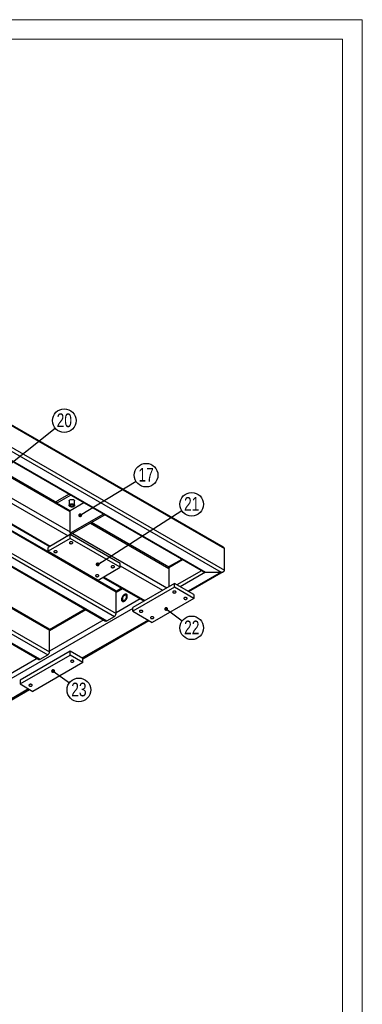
# Model space of a CAD drawing. Header units: millimetres. Extents: x 0 to 841, y 0 to 594.
# Tile 20 of 20: x 754 to 841, y 343 to 594. Entities that reach past the tile are written whole.
import ezdxf

# ---------------------------------------------------------------- set-up
doc = ezdxf.new("R2010")
doc.units = ezdxf.units.MM
doc.layers.add('NOTES', color=6, linetype='Continuous')
doc.layers.add('TRAIT-FORT', color=4, linetype='Continuous', lineweight=25)
doc.styles.add('SLDTEXTSTYLE0', font='TXT', dxfattribs={"width": 0.75})
doc.dimstyles.new('SLDDIMSTYLE2', dxfattribs={"dimtxt": 0.18, "dimasz": 1, "dimexe": 0, "dimexo": 0.0625, "dimgap": 0, "dimtad": 0, "dimtih": 1, "dimtoh": 1, "dimdec": 0, "dimrnd": 1e-09, "dimzin": 0, "dimdsep": 46, "dimtxsty": 'Standard', "dimblk1": 'DOT', "dimblk2": 'DOT', "dimsah": 1, "dimcen": 0.09, "dimadec": 0, "dimazin": 0, "dimtfac": 1, "dimtdec": 0, "dimtofl": 0, "dimtmove": 0, "dimatfit": 3, "dimldrblk": 'DOT', "dimfxl": 1, "dimfrac": 2, "dimtolj": 1, "dimtzin": 0, "dimarcsym": 0})

# ---------------------------------------------------------------- blocks, each defined once
blk = doc.blocks.new('SW_NOTE_27')
at = {"layer": 'NOTES', "color": 0}
blk.add_circle((2.57, 1.57), 3.01, dxfattribs=at)
at = {"layer": 'NOTES', "color": 0, "insert": (2.58, 3.42), "char_height": 3.5, "attachment_point": 2, "style": 'SLDTEXTSTYLE0'}
blk.add_mtext('17', dxfattribs=at)
blk = doc.blocks.new('_Dot')
at = {"color": 0, "linetype": 'ByBlock', "lineweight": -2}
blk.add_line((-0.5, 0), (-1, 0), dxfattribs=at)
at = {"color": 0, "linetype": 'ByBlock', "const_width": 0.5}
blk.add_lwpolyline([(-0.25, 0, 1), (0.25, 0, 1)], format="xyb", close=True, dxfattribs=at)
blk = doc.blocks.new('SW_NOTE_30')
at = {"layer": 'NOTES', "color": 0}
blk.add_circle((2.35, 1.88), 3.01, dxfattribs=at)
at = {"layer": 'NOTES', "color": 0, "insert": (2.36, 3.73), "char_height": 3.5, "attachment_point": 2, "style": 'SLDTEXTSTYLE0'}
blk.add_mtext('20', dxfattribs=at)
blk = doc.blocks.new('SW_NOTE_31')
at = {"layer": 'NOTES', "color": 0}
blk.add_circle((2.53, 1.62), 3.01, dxfattribs=at)
at = {"layer": 'NOTES', "color": 0, "insert": (2.54, 3.47), "char_height": 3.5, "attachment_point": 2, "style": 'SLDTEXTSTYLE0'}
blk.add_mtext('21', dxfattribs=at)
blk = doc.blocks.new('SW_NOTE_32')
at = {"layer": 'NOTES', "color": 0}
blk.add_circle((2.42, -1.79), 3.01, dxfattribs=at)
at = {"layer": 'NOTES', "color": 0, "insert": (2.43, 0.06), "char_height": 3.5, "attachment_point": 2, "style": 'SLDTEXTSTYLE0'}
blk.add_mtext('22', dxfattribs=at)
blk = doc.blocks.new('SW_NOTE_34')
at = {"layer": 'NOTES', "color": 0}
blk.add_circle((2.43, -1.78), 3.01, dxfattribs=at)
at = {"layer": 'NOTES', "color": 0, "insert": (2.44, 0.07), "char_height": 3.5, "attachment_point": 2, "style": 'SLDTEXTSTYLE0'}
blk.add_mtext('23', dxfattribs=at)

msp = doc.modelspace()

# ---------------------------------------------------------------- linework, layer by layer
at = {"lineweight": 18}
for p, q in [((841, 594), (0, 594)), ((841, 594), (841, 0)), ((836, 589), (5, 589)), ((836, 589), (836, 5))]:
    msp.add_line(p, q, dxfattribs=at)
at = {"layer": 'TRAIT-FORT', "lineweight": 25}
for p, q in [((805.62, 459.55), (702.07, 519.33)), ((702.07, 519.13), (805.87, 459.2)), ((702.07, 513.57), (805.87, 453.65)), ((702.07, 512.59), (805.02, 453.16)), ((702.07, 510.31), (801.06, 453.16)), ((702.07, 510.11), (800.46, 453.3)), ((736.47, 486.04), (766.59, 468.65)), ((763.23, 470.86), (736.7, 486.18)), ((749.23, 472.14), (766.06, 462.43)), ((750.36, 472.79), (766.59, 463.43)), ((766.31, 473.02), (763.23, 471.24)), ((766.73, 472.78), (763.23, 470.75)), ((744.47, 469.39), (761.3, 459.68)), ((744.71, 469.53), (761.53, 459.81)), ((763.23, 470.75), (763.23, 471.24)), ((766.59, 468.82), (763.23, 470.75)), ((766.33, 471.32), (766.33, 470.17)), ((770.09, 470.84), (766.59, 468.82)), ((767.73, 470.17), (767.73, 471.32)), ((734.03, 467.2), (777.87, 441.89)), ((734.54, 467.88), (778.29, 442.63)), ((743.01, 468.55), (778.29, 448.18)), ((778.17, 448.46), (743.18, 468.65)), ((766.59, 463.1), (766.59, 468.82)), ((775.04, 467.98), (766.59, 463.1)), ((766.94, 462.9), (775.39, 467.77)), ((731.75, 466.03), (775.59, 440.72)), ((732.05, 466.06), (775.89, 440.75)), ((771.75, 465.67), (791.73, 454.14)), ((791.74, 454.41), (771.99, 465.81)), ((766.63, 462.75), (760.97, 459.49)), ((766.59, 463.1), (766.94, 462.9)), ((766.63, 461.77), (766.63, 462.75)), ((779.35, 455.41), (766.63, 462.75)), ((767.23, 463.06), (791.23, 449.2)), ((722.38, 460.86), (761.32, 438.38)), ((761.2, 438.66), (722.56, 460.96)), ((766.63, 461.77), (760.97, 458.51)), ((760.97, 458.51), (760.97, 459.49)), ((779.35, 454.43), (766.63, 461.77)), ((717.91, 456.92), (760.9, 432.1)), ((718.75, 457.41), (761.32, 432.83)), ((760.97, 458.51), (773.7, 451.16)), ((805.87, 453.65), (805.87, 459.2)), ((715.75, 455.67), (758.62, 430.92)), ((715.93, 455.77), (758.92, 430.95)), ((773.7, 451.16), (779.35, 454.43)), ((779.35, 454.43), (779.35, 455.41)), ((779.35, 454.75), (790.1, 448.55)), ((795.23, 456.32), (791.73, 454.3)), ((791.73, 454.3), (791.73, 449.49)), ((795.05, 456.43), (791.85, 454.58)), ((774.88, 451.84), (784.99, 446)), ((775.11, 451.98), (785.58, 445.93)), ((800.04, 453.55), (793.78, 449.94)), ((801.06, 453.16), (794.63, 449.45)), ((805.02, 453.16), (796.61, 448.3)), ((796.78, 448.2), (805.62, 453.3)), ((801.06, 453.16), (805.02, 453.16)), ((793.14, 450.3), (782.54, 444.18)), ((793.14, 449.32), (782.54, 443.2)), ((793.14, 449.32), (793.14, 450.3)), ((798.09, 447.45), (793.14, 450.3)), ((798.09, 446.47), (793.14, 449.32)), ((779.66, 449.08), (778.28, 448.28)), ((779.9, 448.94), (778.29, 448.02)), ((778.29, 442.63), (778.29, 448.18)), ((798.09, 447.45), (798.09, 446.47)), ((784.42, 446.33), (778.29, 442.79)), ((798.09, 446.47), (787.48, 440.34)), ((782.54, 443.93), (744.21, 421.81)), ((770.39, 443.72), (761.31, 438.49)), ((770.62, 443.59), (761.32, 438.22)), ((775.89, 440.75), (777.87, 441.89)), ((782.54, 443.2), (782.54, 444.18)), ((782.54, 443.2), (787.48, 440.34)), ((775.15, 440.98), (761.32, 432.99)), ((786.42, 440.95), (769.6, 431.24)), ((769.81, 431.09), (786.66, 440.82)), ((761.32, 432.83), (761.32, 438.38)), ((766.55, 432.99), (753.83, 425.65)), ((753.83, 424.67), (766.55, 432.01)), ((758.92, 430.95), (760.9, 432.1)), ((766.55, 432.01), (766.55, 432.99)), ((769.81, 431.12), (766.55, 432.99)), ((769.81, 430.14), (766.55, 432.01)), ((758.18, 431.18), (746.12, 424.22)), ((769.81, 430.14), (757.08, 422.79)), ((769.81, 430.14), (769.81, 431.12)), ((753.83, 425.65), (753.83, 424.67)), ((753.83, 424.67), (757.08, 422.79)), ((756.02, 423.4), (748.74, 419.2)), ((748.95, 419.05), (756.25, 423.27))]:
    msp.add_line(p, q, dxfattribs=at)
at = {"layer": 'TRAIT-FORT', "lineweight": 25, "flags": 128}
for points in [[(766.33, 471.32), (766.33, 471.36), (766.37, 471.45), (766.44, 471.53), (766.54, 471.6), (766.66, 471.66), (766.8, 471.7), (766.95, 471.72), (767.11, 471.72), (767.26, 471.7), (767.4, 471.66), (767.53, 471.6), (767.62, 471.53), (767.69, 471.45), (767.73, 471.36), (767.73, 471.32)], [(767.53, 469.89), (767.4, 469.83), (767.26, 469.79), (767.11, 469.77), (766.95, 469.77), (766.8, 469.79), (766.66, 469.83), (766.54, 469.89), (766.44, 469.96), (766.37, 470.04), (766.33, 470.13), (766.33, 470.22), (766.37, 470.31), (766.44, 470.39), (766.54, 470.46), (766.66, 470.51), (766.8, 470.55), (766.95, 470.57), (767.11, 470.57), (767.26, 470.55), (767.4, 470.51), (767.53, 470.46), (767.62, 470.39), (767.69, 470.31), (767.73, 470.22), (767.73, 470.13), (767.69, 470.04), (767.62, 469.96), (767.53, 469.89)], [(767.33, 470), (767.23, 469.96), (767.11, 469.93), (766.98, 469.93), (766.86, 469.95), (766.75, 469.99), (766.67, 470.04), (766.62, 470.11), (766.61, 470.18), (766.63, 470.25), (766.69, 470.32), (766.78, 470.37), (766.89, 470.4), (767.01, 470.42), (767.14, 470.41), (767.26, 470.38), (767.35, 470.33), (767.42, 470.27), (767.45, 470.2), (767.45, 470.13), (767.41, 470.06), (767.33, 470)], [(766.54, 460.5), (766.64, 460.45), (766.76, 460.43), (766.88, 460.43), (767.01, 460.45), (767.11, 460.48), (767.2, 460.54), (767.25, 460.61), (767.26, 460.68), (767.24, 460.75), (767.18, 460.82), (767.09, 460.87), (766.98, 460.9), (766.85, 460.92), (766.73, 460.91), (766.61, 460.88), (766.52, 460.83), (766.45, 460.77), (766.41, 460.7), (766.42, 460.63), (766.46, 460.56), (766.54, 460.5)], [(762.58, 458.21), (762.68, 458.17), (762.8, 458.14), (762.93, 458.14), (763.05, 458.16), (763.15, 458.2), (763.24, 458.25), (763.29, 458.32), (763.3, 458.39), (763.28, 458.47), (763.22, 458.53), (763.13, 458.58), (763.02, 458.62), (762.89, 458.63), (762.77, 458.62), (762.65, 458.59), (762.56, 458.54), (762.49, 458.48), (762.46, 458.41), (762.46, 458.34), (762.5, 458.27), (762.58, 458.21)], [(777.14, 454.37), (777.25, 454.33), (777.36, 454.31), (777.49, 454.3), (777.61, 454.32), (777.72, 454.36), (777.8, 454.42), (777.85, 454.48), (777.87, 454.56), (777.85, 454.63), (777.79, 454.69), (777.7, 454.75), (777.58, 454.78), (777.46, 454.79), (777.33, 454.78), (777.22, 454.76), (777.12, 454.71), (777.05, 454.65), (777.02, 454.58), (777.03, 454.5), (777.07, 454.43), (777.14, 454.37)], [(773.18, 452.09), (773.29, 452.04), (773.41, 452.02), (773.53, 452.02), (773.65, 452.04), (773.76, 452.08), (773.84, 452.13), (773.89, 452.2), (773.91, 452.27), (773.89, 452.34), (773.83, 452.41), (773.74, 452.46), (773.62, 452.49), (773.5, 452.51), (773.37, 452.5), (773.26, 452.47), (773.16, 452.42), (773.09, 452.36), (773.06, 452.29), (773.07, 452.22), (773.11, 452.15), (773.18, 452.09)], [(780.41, 447.49), (780.28, 447.39), (780.15, 447.27), (780.02, 447.13), (779.91, 446.97), (779.82, 446.8), (779.75, 446.63), (779.7, 446.45), (779.67, 446.28), (779.67, 446.12), (779.7, 445.98), (779.75, 445.86), (779.82, 445.77), (779.91, 445.71), (780.02, 445.67), (780.15, 445.68), (780.28, 445.71), (780.41, 445.77), (780.55, 445.87), (780.68, 445.98), (780.8, 446.13), (780.91, 446.28), (781.01, 446.45), (781.08, 446.63), (781.13, 446.81), (781.15, 446.98), (781.15, 447.14), (781.13, 447.28), (781.08, 447.4), (781.01, 447.49), (780.91, 447.55), (780.8, 447.58), (780.68, 447.58), (780.55, 447.55), (780.41, 447.49)], [(780.41, 447.49), (780.28, 447.39), (780.15, 447.27), (780.02, 447.13), (779.91, 446.97), (779.82, 446.8), (779.75, 446.63), (779.7, 446.45), (779.67, 446.28), (779.67, 446.12), (779.7, 445.98), (779.75, 445.86), (779.82, 445.77), (779.91, 445.71), (780.02, 445.67), (780.15, 445.68), (780.28, 445.71), (780.41, 445.77), (780.55, 445.87), (780.68, 445.98), (780.8, 446.13), (780.91, 446.28), (781.01, 446.45), (781.08, 446.63), (781.13, 446.81), (781.15, 446.98), (781.15, 447.14), (781.13, 447.28), (781.08, 447.4), (781.01, 447.49), (780.91, 447.55), (780.8, 447.58), (780.68, 447.58), (780.55, 447.55), (780.41, 447.49)], [(780.41, 447.24), (780.3, 447.16), (780.19, 447.06), (780.09, 446.93), (780.01, 446.79), (779.95, 446.65), (779.9, 446.5), (779.88, 446.36), (779.89, 446.23), (779.92, 446.12), (779.97, 446.03), (780.05, 445.97), (780.14, 445.95), (780.24, 445.95), (780.36, 445.99), (780.47, 446.05), (780.58, 446.15), (780.69, 446.26), (780.78, 446.4), (780.85, 446.54), (780.91, 446.69), (780.94, 446.83), (780.94, 446.97), (780.92, 447.09), (780.88, 447.19), (780.82, 447.26), (780.73, 447.3), (780.64, 447.31), (780.53, 447.29), (780.41, 447.24)], [(792.84, 447.92), (792.94, 447.88), (793.06, 447.86), (793.19, 447.85), (793.31, 447.87), (793.42, 447.91), (793.5, 447.97), (793.55, 448.03), (793.57, 448.11), (793.54, 448.18), (793.48, 448.24), (793.39, 448.3), (793.28, 448.33), (793.16, 448.34), (793.03, 448.34), (792.92, 448.31), (792.82, 448.26), (792.75, 448.2), (792.72, 448.13), (792.72, 448.05), (792.77, 447.98), (792.84, 447.92)], [(795.67, 446.29), (795.77, 446.25), (795.89, 446.22), (796.02, 446.22), (796.14, 446.24), (796.25, 446.28), (796.33, 446.33), (796.38, 446.4), (796.39, 446.47), (796.37, 446.55), (796.31, 446.61), (796.22, 446.66), (796.11, 446.7), (795.99, 446.71), (795.86, 446.7), (795.74, 446.67), (795.65, 446.63), (795.58, 446.56), (795.55, 446.49), (795.55, 446.42), (795.59, 446.35), (795.67, 446.29)], [(784.36, 443.03), (784.46, 442.98), (784.58, 442.96), (784.7, 442.96), (784.83, 442.97), (784.93, 443.01), (785.02, 443.07), (785.07, 443.14), (785.08, 443.21), (785.06, 443.28), (785, 443.35), (784.91, 443.4), (784.8, 443.43), (784.67, 443.44), (784.55, 443.44), (784.43, 443.41), (784.33, 443.36), (784.27, 443.3), (784.23, 443.23), (784.24, 443.15), (784.28, 443.09), (784.36, 443.03)], [(787.18, 441.39), (787.29, 441.35), (787.41, 441.33), (787.53, 441.32), (787.65, 441.34), (787.76, 441.38), (787.84, 441.44), (787.9, 441.5), (787.91, 441.58), (787.89, 441.65), (787.83, 441.71), (787.74, 441.76), (787.63, 441.8), (787.5, 441.81), (787.37, 441.8), (787.26, 441.77), (787.16, 441.73), (787.1, 441.67), (787.06, 441.59), (787.07, 441.52), (787.11, 441.45), (787.18, 441.39)], [(766.82, 430.64), (766.74, 430.58), (766.7, 430.51), (766.7, 430.44), (766.73, 430.37), (766.8, 430.3), (766.89, 430.26), (767.01, 430.23), (767.14, 430.22), (767.26, 430.23), (767.37, 430.27), (767.46, 430.32), (767.52, 430.38), (767.54, 430.45), (767.53, 430.53), (767.48, 430.59), (767.4, 430.65), (767.29, 430.69), (767.17, 430.71), (767.04, 430.7), (766.92, 430.68), (766.82, 430.64)], [(756.21, 424.51), (756.14, 424.46), (756.1, 424.39), (756.09, 424.31), (756.12, 424.24), (756.19, 424.18), (756.29, 424.13), (756.4, 424.1), (756.53, 424.1), (756.65, 424.11), (756.77, 424.14), (756.86, 424.19), (756.91, 424.26), (756.94, 424.33), (756.92, 424.4), (756.87, 424.47), (756.79, 424.53), (756.68, 424.57), (756.56, 424.58), (756.43, 424.58), (756.31, 424.56), (756.21, 424.51)]]:
    msp.add_lwpolyline(points, dxfattribs=at)
at = {"layer": 'TRAIT-FORT', "lineweight": 25}
for centre, radius, start, end in [((792.02, 454.34), 0.296, 125.0133, 186.2988), ((778.01, 448.22), 0.288, 352.7442, 55.9436), ((777.37, 442.67), 0.922, 302.6055, 357.3945), ((775.71, 441), 0.302, 245.6929, 305.6176), ((761.04, 438.42), 0.288, 352.7442, 55.9436), ((760.4, 432.87), 0.922, 302.6055, 357.3945), ((758.74, 431.2), 0.302, 245.6929, 305.6176)]:
    msp.add_arc(centre, radius, start, end, dxfattribs=at)
for centre, major_axis, start_param, end_param in [((805.02, 459.2), (0.849, 0), 0, 0.785479), ((801.06, 453.65), (0.849, 0), 3.927072, 4.712389), ((805.02, 453.65), (0.849, 0), 4.712389, 6.283185), ((785.79, 446.47), (1.13, 0), 3.927072, 4.38476), ((785.79, 446.47), (1.13, 0), 3.927072, 4.38476)]:
    msp.add_ellipse(centre, major_axis=major_axis, ratio=0.577382, start_param=start_param, end_param=end_param, dxfattribs=at)

# ---------------------------------------------------------------- block references
at = {"layer": 'NOTES'}
for name, p in [('SW_NOTE_30', (762.74, 489.91)), ('SW_NOTE_27', (783.36, 476.33)), ('SW_NOTE_31', (795.01, 468.85)), ('SW_NOTE_32', (795.13, 440.77)), ('SW_NOTE_34', (766.38, 424.94))]:
    msp.add_blockref(name, p, dxfattribs=at)

# ---------------------------------------------------------------- leaders
for points in [[(741.55, 473), (762.74, 489.91)], [(769.15, 467.67), (783.36, 476.33)], [(773.6, 455.15), (795.01, 468.85)], [(791.04, 443.79), (795.13, 440.77)], [(762.24, 427.97), (766.38, 424.94)]]:
    msp.add_leader(points, dimstyle='SLDDIMSTYLE2', dxfattribs=at)

doc.saveas('drawing.dxf')
